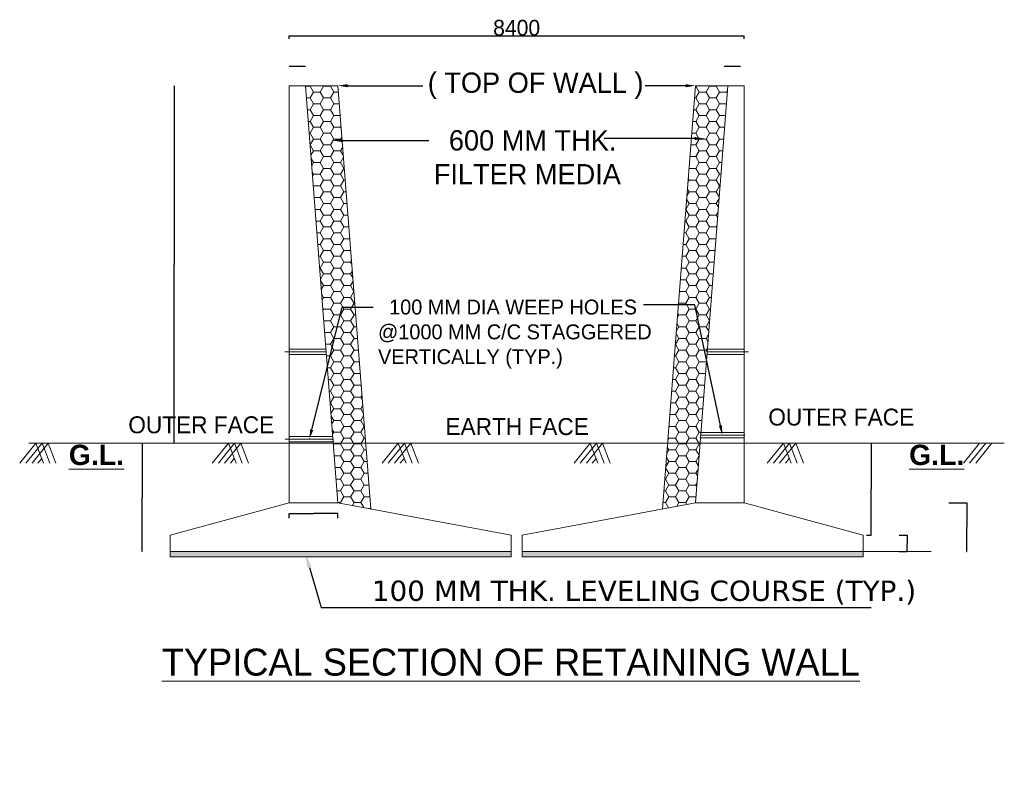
# Model space of a CAD drawing. Header units: millimetres. Extents: x -20950785 to 43207042, y -3207472 to 3168443.
# Tile 29 of 89: x 8787653 to 8881161, y -1789101 to -1717269. Entities that reach past the tile are written whole.
import ezdxf
from ezdxf import colors
from ezdxf.entities.mleader import LeaderData, LeaderLine
from ezdxf.math import Vec2, Vec3

# ---------------------------------------------------------------- set-up
doc = ezdxf.new("R2010")
doc.units = ezdxf.units.MM
doc.header["$LTSCALE"] = 60
doc.header["$MEASUREMENT"] = 0
for name, color, linetype in [('AAA', 210, 'Continuous'), ('AAA @ 1', 210, 'Continuous'), ('TEXT', 7, 'Continuous')]:
    doc.layers.add(name, color=color, linetype=linetype)
doc.layers.add('HAAAA', color=7, linetype='Continuous', lineweight=15, plot=False, transparency=0.01)
doc.dimstyles.get("Standard").update_dxf_attribs({"dimtxt": 400, "dimasz": 215, "dimexe": 0.18, "dimexo": 0.0625, "dimgap": 0.09, "dimtad": 0, "dimtih": 1, "dimtoh": 1, "dimdec": 0, "dimzin": 4, "dimdsep": 46, "dimtxsty": 'Standard', "dimblk": 'OPEN90', "dimcen": 0, "dimadec": 0, "dimazin": 1, "dimtfac": 1, "dimtdec": 0, "dimtix": 1, "dimtofl": 0, "dimtmove": 0, "dimatfit": 3, "dimldrblk": 'OPEN30', "dimfxl": 1, "dimtolj": 1, "dimtzin": 0, "dimarcsym": 0})
pattern_1 = [(0, (-11572344.36, 10286204.95), (964.285714, 556.730617), [642.857143, -1285.714286]), (120, (-11572344.36, 10286204.95), (-964.285714, 556.730617), [642.857143, -1285.714286]), (60, (-11572344.36, 10286204.95), (2e-13, 1113.461233), [-1285.714286, 642.857143])]

# ---------------------------------------------------------------- blocks, each defined once
blk = doc.blocks.new('_Open90')
at = {"color": 0, "linetype": 'ByBlock', "lineweight": -2}
for p, q in [((0, 0), (-1, 0)), ((-0.5, 0.5), (0, 0)), ((0, 0), (-0.5, -0.5))]:
    blk.add_line(p, q, dxfattribs=at)
blk = doc.blocks.new('*D643')
at = {"layer": 'AAA', "color": 0, "lineweight": -2, "ltscale": 2, "transparency": 16777216}
for p, q in [((8813249, -1721725), (8813249, -1721725)), ((8814790, -1721725), (8813251, -1721725)), ((8814792, -1721725), (8814792, -1721725))]:
    blk.add_line(p, q, dxfattribs=at)
at = {"layer": 'Defpoints', "color": 0, "lineweight": 9, "ltscale": 2, "transparency": 16777216}
for p in [(8813249, -1721725), (8813249, -1721725), (8814792, -1721725)]:
    blk.add_point(p, dxfattribs=at)
at = {"layer": 'AAA', "color": 0, "lineweight": -2, "ltscale": 2, "transparency": 16777216, "xscale": 2, "yscale": 2, "zscale": 2, "rotation": 180}
blk.add_blockref('_Open90', (8813249, -1721725), dxfattribs=at)
at = {"layer": 'AAA', "color": 0, "lineweight": -2, "ltscale": 2, "transparency": 16777216, "xscale": 2, "yscale": 2, "zscale": 2}
blk.add_blockref('_Open90', (8814792, -1721725), dxfattribs=at)
at = {"layer": 'AAA', "color": 0, "lineweight": 9, "ltscale": 2, "transparency": 16777216, "insert": (8814020, -1721724), "char_height": 1.5, "attachment_point": 5}
blk.add_mtext('\\A1;{\\H1.33333x;300}', dxfattribs=at)
blk = doc.blocks.new('_Open30')
at = {"color": 0, "linetype": 'ByBlock', "lineweight": -2}
for p, q in [((-1, 0), (0, 0)), ((0, 0), (-1, 0)), ((0, 0), (-1, 0))]:
    blk.add_line(p, q, dxfattribs=at)
blk = doc.blocks.new('*D644')
at = {"layer": 'Defpoints', "color": 0, "lineweight": 9, "transparency": 16777216}
for p in [(8871171, -1766220), (8871930, -1766220), (8871171, -1767763)]:
    blk.add_point(p, dxfattribs=at)
at = {"layer": 'TEXT', "color": 0, "lineweight": -2, "transparency": 16777216}
for p, q in [((8871171, -1766220), (8871930, -1766220)), ((8871930, -1766221), (8871930, -1766990)), ((8871930, -1767762), (8871930, -1766994)), ((8871171, -1767763), (8871930, -1767763))]:
    blk.add_line(p, q, dxfattribs=at)
for p, rotation in [((8871930, -1766220), 90), ((8871930, -1767763), 270)]:
    blk.add_blockref('_Open90', p, dxfattribs=dict(at, rotation=rotation))
at = {"layer": 'TEXT', "color": 0, "lineweight": 9, "transparency": 16777216, "insert": (8871930, -1766992), "char_height": 2, "attachment_point": 5}
blk.add_mtext('\\A1;{\\H1.76471x;300}', dxfattribs=at)
blk = doc.blocks.new('*D645')
at = {"layer": 'Defpoints', "color": 0, "lineweight": 9, "ltscale": 2, "transparency": 16777216}
for p in [(8868482, -1757477), (8868513, -1757477), (8868072, -1766220)]:
    blk.add_point(p, dxfattribs=at)
at = {"layer": 'TEXT', "color": 0, "lineweight": -2, "ltscale": 2, "transparency": 16777216}
for p, q in [((8868482, -1757477), (8868513, -1757477)), ((8868513, -1757478), (8868513, -1761847)), ((8868513, -1766219), (8868513, -1761850)), ((8868072, -1766220), (8868513, -1766220))]:
    blk.add_line(p, q, dxfattribs=at)
for p, rotation in [((8868513, -1757477), 90), ((8868513, -1766220), 270)]:
    blk.add_blockref('_Open90', p, dxfattribs=dict(at, rotation=rotation))
at = {"layer": 'TEXT', "color": 0, "lineweight": 9, "ltscale": 2, "transparency": 16777216, "insert": (8868513, -1761849), "char_height": 1.7, "attachment_point": 5}
blk.add_mtext('\\A1;{\\H1.76471x;1700}', dxfattribs=at)
blk = doc.blocks.new('*D646')
at = {"layer": 'Defpoints', "color": 0, "lineweight": 9, "ltscale": 2, "transparency": 16777216}
for p in [(8875882, -1763135), (8877614, -1763135), (8877567, -1767763)]:
    blk.add_point(p, dxfattribs=at)
at = {"layer": 'TEXT', "color": 0, "lineweight": -2, "ltscale": 2, "transparency": 16777216}
for p, q in [((8875882, -1763135), (8877615, -1763135)), ((8877614, -1763136), (8877614, -1765447)), ((8877614, -1767762), (8877614, -1765450)), ((8877567, -1767763), (8877615, -1767763))]:
    blk.add_line(p, q, dxfattribs=at)
for p, rotation in [((8877614, -1763135), 90), ((8877614, -1767763), 270)]:
    blk.add_blockref('_Open90', p, dxfattribs=dict(at, rotation=rotation))
at = {"layer": 'TEXT', "color": 0, "lineweight": 9, "ltscale": 2, "transparency": 16777216, "insert": (8877614, -1765449), "char_height": 1.7, "attachment_point": 5}
blk.add_mtext('\\A1;{\\H1.76471x;900}', dxfattribs=at)
blk = doc.blocks.new('*D647')
at = {"layer": 'Defpoints', "color": 0, "lineweight": 9, "ltscale": 2, "transparency": 16777216}
for p in [(8817877, -1764139), (8813249, -1764605), (8817877, -1764605)]:
    blk.add_point(p, dxfattribs=at)
at = {"layer": 'TEXT', "color": 0, "lineweight": -2, "ltscale": 2, "transparency": 16777216}
for p, q in [((8813249, -1764605), (8813249, -1764138)), ((8813250, -1764139), (8815559, -1764139)), ((8817876, -1764139), (8815567, -1764139)), ((8817877, -1764605), (8817877, -1764138))]:
    blk.add_line(p, q, dxfattribs=at)
at = {"layer": 'TEXT', "color": 0, "lineweight": -2, "ltscale": 2, "transparency": 16777216, "rotation": 180}
blk.add_blockref('_Open90', (8813249, -1764139), dxfattribs=at)
at = {"layer": 'TEXT', "color": 0, "lineweight": -2, "ltscale": 2, "transparency": 16777216}
blk.add_blockref('_Open90', (8817877, -1764139), dxfattribs=at)
at = {"layer": 'TEXT', "color": 0, "lineweight": 9, "ltscale": 2, "transparency": 16777216, "insert": (8815563, -1764139), "char_height": 1.7, "attachment_point": 5}
blk.add_mtext('\\A1;{\\H1.76471x;900}', dxfattribs=at)
blk = doc.blocks.new('*D648')
at = {"layer": 'Defpoints', "color": 0, "lineweight": 9, "ltscale": 2, "transparency": 16777216}
for p in [(8802310, -1723535), (8802310, -1757477), (8802310, -1757477)]:
    blk.add_point(p, dxfattribs=at)
at = {"layer": 'TEXT', "color": 0, "lineweight": -2, "ltscale": 2, "transparency": 16777216}
for p, q in [((8802310, -1723535), (8802310, -1723535)), ((8802310, -1723540), (8802310, -1740505)), ((8802310, -1757472), (8802310, -1740507)), ((8802310, -1757477), (8802310, -1757477))]:
    blk.add_line(p, q, dxfattribs=at)
at = {"layer": 'TEXT', "color": 0, "lineweight": -2, "ltscale": 2, "transparency": 16777216, "xscale": 5, "yscale": 5, "zscale": 5}
for p, rotation in [((8802310, -1723535), 90), ((8802310, -1757477), 270)]:
    blk.add_blockref('_Open90', p, dxfattribs=dict(at, rotation=rotation))
at = {"layer": 'TEXT', "color": 0, "lineweight": 9, "ltscale": 2, "transparency": 16777216, "insert": (8802310, -1740506), "char_height": 1.7, "attachment_point": 5}
blk.add_mtext('\\A1;{\\H1.17647x;6815}', dxfattribs=at)
blk = doc.blocks.new('*D649')
at = {"layer": 'Defpoints', "color": 0, "lineweight": 9, "ltscale": 2, "transparency": 16777216}
for p in [(8799300, -1757477), (8799300, -1767763), (8799300, -1767763)]:
    blk.add_point(p, dxfattribs=at)
at = {"layer": 'TEXT', "color": 0, "lineweight": -2, "ltscale": 2, "transparency": 16777216}
for p, q in [((8799300, -1757477), (8799300, -1757477)), ((8799300, -1757480), (8799300, -1762619)), ((8799300, -1767760), (8799300, -1762622)), ((8799300, -1767763), (8799300, -1767763))]:
    blk.add_line(p, q, dxfattribs=at)
at = {"layer": 'TEXT', "color": 0, "lineweight": -2, "ltscale": 2, "transparency": 16777216, "xscale": 3, "yscale": 3, "zscale": 3}
for p, rotation in [((8799300, -1757477), 90), ((8799300, -1767763), 270)]:
    blk.add_blockref('_Open90', p, dxfattribs=dict(at, rotation=rotation))
at = {"layer": 'TEXT', "color": 0, "lineweight": 9, "ltscale": 2, "transparency": 16777216, "insert": (8799300, -1762620), "char_height": 1.7, "attachment_point": 5}
blk.add_mtext('\\A1;{\\H1.76471x;2000}', dxfattribs=at)
blk = doc.blocks.new('*D650')
at = {"layer": 'Defpoints', "color": 0, "lineweight": 9, "ltscale": 2, "transparency": 16777216}
for p in [(8813249, -1719094), (8856449, -1718796), (8856449, -1719094)]:
    blk.add_point(p, dxfattribs=at)
at = {"layer": 'HAAAA', "color": 0, "lineweight": -2, "ltscale": 2, "transparency": 16777216}
for p, q in [((8813249, -1719094), (8813249, -1718796)), ((8813252, -1718796), (8856446, -1718796)), ((8856449, -1719094), (8856449, -1718796))]:
    blk.add_line(p, q, dxfattribs=at)
at = {"layer": 'HAAAA', "color": 0, "lineweight": -2, "ltscale": 2, "transparency": 16777216, "xscale": 3, "yscale": 3, "zscale": 3, "rotation": 180}
blk.add_blockref('_Open90', (8813249, -1718796), dxfattribs=at)
at = {"layer": 'HAAAA', "color": 0, "lineweight": -2, "ltscale": 2, "transparency": 16777216, "xscale": 3, "yscale": 3, "zscale": 3}
blk.add_blockref('_Open90', (8856449, -1718796), dxfattribs=at)
at = {"layer": 'HAAAA', "color": 0, "lineweight": 9, "ltscale": 2, "transparency": 16777216, "insert": (8834849, -1718046), "char_height": 3, "attachment_point": 5}
blk.add_mtext('\\A1;{\\H500x;8400}', dxfattribs=at)
blk = doc.blocks.new('*D651')
at = {"layer": 'AAA', "color": 0, "lineweight": -2, "ltscale": 2, "transparency": 16777216}
for p, q in [((8854559, -1721725), (8854559, -1721725)), ((8856100, -1721725), (8854561, -1721725)), ((8856102, -1721725), (8856102, -1721725))]:
    blk.add_line(p, q, dxfattribs=at)
at = {"layer": 'Defpoints', "color": 0, "lineweight": 9, "ltscale": 2, "transparency": 16777216}
for p in [(8854559, -1721725), (8854559, -1721725), (8856102, -1721725)]:
    blk.add_point(p, dxfattribs=at)
at = {"layer": 'AAA', "color": 0, "lineweight": -2, "ltscale": 2, "transparency": 16777216, "xscale": 2, "yscale": 2, "zscale": 2, "rotation": 180}
blk.add_blockref('_Open90', (8854559, -1721725), dxfattribs=at)
at = {"layer": 'AAA', "color": 0, "lineweight": -2, "ltscale": 2, "transparency": 16777216, "xscale": 2, "yscale": 2, "zscale": 2}
blk.add_blockref('_Open90', (8856102, -1721725), dxfattribs=at)
at = {"layer": 'AAA', "color": 0, "lineweight": 9, "ltscale": 2, "transparency": 16777216, "insert": (8855330, -1721724), "char_height": 1.5, "attachment_point": 5}
blk.add_mtext('\\A1;{\\H1.33333x;300}', dxfattribs=at)

msp = doc.modelspace()

# ---------------------------------------------------------------- hatches: boundary and pattern name
at = {"layer": 'AAA', "lineweight": 9, "ltscale": 2}
h = msp.add_hatch(dxfattribs=at)
h.set_pattern_fill('HONEY', scale=5142.857143)
h.set_pattern_definition(pattern_1)
h.paths.add_polyline_path([(8816870.6, -1750216.5), (8818275.7, -1744549), (8819514.7, -1744549), (8817877.3, -1723534.6), (8814791.5, -1723534.6)])
edge = h.paths.add_edge_path()
edge.add_line((8816870.6, -1750216.5), (8817436.4, -1757477.4))
edge.add_spline(control_points=[(8817436.4, -1757477.4), (8818465, -1757477.4), (8819493.6, -1757477.4), (8820522.2, -1757477.4)], knot_values=[5.6194863, 5.6194863, 5.6194863, 5.6194863, 6.2194863, 6.2194863, 6.2194863, 6.2194863], degree=3, periodic=0)
edge.add_line((8820522.2, -1757477.4), (8819514.7, -1744549))
edge.add_line((8819514.7, -1744549), (8818275.7, -1744549))
edge.add_line((8818275.7, -1744549), (8816870.6, -1750216.5))
h.paths.add_polyline_path([(8854905.8, -1723534.6), (8851820.1, -1723534.6), (8850199.9, -1744327.4), (8851779.6, -1744327.4), (8852879.1, -1749544.3)])
edge = h.paths.add_edge_path()
edge.add_spline(control_points=[(8849175.2, -1757477.4), (8850203.8, -1757477.4), (8851232.4, -1757477.4), (8852260.9, -1757477.4)], knot_values=[5.6194863, 5.6194863, 5.6194863, 5.6194863, 6.2194863, 6.2194863, 6.2194863, 6.2194863], degree=3, periodic=0)
edge.add_line((8852260.9, -1757477.4), (8852879.1, -1749544.3))
edge.add_line((8852879.1, -1749544.3), (8851779.6, -1744327.4))
edge.add_line((8851779.6, -1744327.4), (8850199.9, -1744327.4))
edge.add_line((8850199.9, -1744327.4), (8849175.2, -1757477.4))
h = msp.add_hatch(dxfattribs=at)
h.set_pattern_fill('HONEY', scale=5142.857143)
h.set_pattern_definition(pattern_1)
edge = h.paths.add_edge_path()
edge.add_spline(control_points=[(8820522.2, -1757477.4), (8819493.6, -1757477.4), (8818465, -1757477.4), (8817436.4, -1757477.4)], knot_values=[5.6194863, 5.6194863, 5.6194863, 5.6194863, 6.2194863, 6.2194863, 6.2194863, 6.2194863], degree=3, periodic=0)
edge.add_line((8817436.4, -1757477.4), (8817877.3, -1763134.6))
edge.add_line((8817877.3, -1763134.6), (8821008.7, -1763721.7))
edge.add_line((8821008.7, -1763721.7), (8820522.2, -1757477.4))
edge = h.paths.add_edge_path()
edge.add_spline(control_points=[(8852260.9, -1757477.4), (8851232.4, -1757477.4), (8850203.8, -1757477.4), (8849175.2, -1757477.4)], knot_values=[5.6194863, 5.6194863, 5.6194863, 5.6194863, 6.2194863, 6.2194863, 6.2194863, 6.2194863], degree=3, periodic=0)
edge.add_line((8849175.2, -1757477.4), (8848688.7, -1763721.7))
edge.add_line((8848688.7, -1763721.7), (8851820.1, -1763134.6))
edge.add_line((8851820.1, -1763134.6), (8852260.9, -1757477.4))
h = msp.add_hatch(dxfattribs=at)
h.set_pattern_fill('AR-CONC', scale=102.857143)
h.set_pattern_definition([(50, (-5300090.67, 10305138.26), (737.75333, -64.545053), [77.142857, -848.57143]), (355, (-5300090.7, 10305138.3), (-142.715657, 773.683338), [61.714286, -678.857143]), (100.4514445, (-5300029.2, 10305132.9), (595.03767, 709.138276), [65.56134, -721.174744]), (46.1842, (-5300090.7, 10305344), (1097.73394, -170.248403), [115.714286, -1272.85714]), (96.6356355, (-5299999.2, 10305329.8), (961.36657, 1001.95056), [98.342066, -1081.762725]), (351.184164, (-5300090.7, 10305344), (961.36657, 1001.95056), [92.57143, -1018.285715]), (21, (-5299987.8, 10305292.55), (613.96154, -414.122288), [77.142857, -848.57143]), (326, (-5299987.8, 10305292.55), (250.2672, 745.868618), [61.714286, -678.857143]), (71.4514447, (-5299936.65, 10305258.04), (864.22873, 331.746329), [65.561338, -721.174744]), (37.5, (-5300090.67, 10305138.26), (12.5072798, 342.4051068), [0, -670.628571, 0, -689.142857, 0, -681.428571]), (7.5, (-5300090.67, 10305138.26), (270.58581, 405.680618), [0, -392.914286, 0, -655.2, 0, -259.714286]), (327.5, (-5300320.04, 10305138.26), (549.0745058, -23.1992966), [0, -257.142857, 0, -802.285714, 0, -1064.571429]), (317.5, (-5300422.9, 10305138.26), (599.848631, 102.965125), [0, -334.285714, 0, -532.8, 0, -756])])
h.paths.add_polyline_path([(8801934.4, -1767763.2), (8801934.4, -1768277.4), (8834334.4, -1768277.4), (8834334.4, -1767763.2)])
h = msp.add_hatch(dxfattribs=at)
h.set_pattern_fill('AR-CONC', scale=102.857143)
h.set_pattern_definition([(50, (-5156854.1, 10305138.26), (737.75333, -64.545053), [77.142857, -848.57143]), (355, (-5156854.1, 10305138.3), (-142.715657, 773.683338), [61.714286, -678.857143]), (100.4514445, (-5156792.6, 10305132.9), (595.03767, 709.138276), [65.56134, -721.174744]), (46.1842, (-5156854.1, 10305344), (1097.73394, -170.248403), [115.714286, -1272.85714]), (96.6356355, (-5156762.6, 10305329.8), (961.36657, 1001.95056), [98.342066, -1081.762725]), (351.184164, (-5156854.1, 10305344), (961.36657, 1001.95056), [92.57143, -1018.285715]), (21, (-5156751.25, 10305292.55), (613.96154, -414.122288), [77.142857, -848.57143]), (326, (-5156751.25, 10305292.55), (250.2672, 745.868618), [61.714286, -678.857143]), (71.4514447, (-5156700.1, 10305258.04), (864.22873, 331.746329), [65.561338, -721.174744]), (37.5, (-5156854.1, 10305138.26), (12.5072798, 342.4051068), [0, -670.628571, 0, -689.142857, 0, -681.428571]), (7.5, (-5156854.1, 10305138.26), (270.58581, 405.680618), [0, -392.914286, 0, -655.2, 0, -259.714286]), (327.5, (-5157083.48, 10305138.26), (549.0745058, -23.1992966), [0, -257.142857, 0, -802.285714, 0, -1064.571429]), (317.5, (-5157186.33, 10305138.26), (599.848631, 102.965125), [0, -334.285714, 0, -532.8, 0, -756])])
h.paths.add_polyline_path([(8835363, -1767763.2), (8867763, -1767763.2), (8867763, -1768277.4), (8835363, -1768277.4)])

# ---------------------------------------------------------------- linework, layer by layer
at = {"layer": 'AAA', "color": 7, "lineweight": 9, "ltscale": 2}
for p, q in [((8813248.7, -1763134.6), (8813248.7, -1723534.6)), ((8813248.7, -1723534.6), (8814791.5, -1723534.6)), ((8813248.7, -1723534.6), (8813248.7, -1752848.9)), ((8813248.7, -1757477.4), (8813248.7, -1723534.6)), ((8813248.7, -1723534.6), (8814791.5, -1723534.6)), ((8814791.5, -1723534.6), (8817877.3, -1723534.6)), ((8814791.5, -1723534.6), (8817877.3, -1763134.6)), ((8814791.5, -1723534.6), (8817877.3, -1723534.6)), ((8817877.3, -1723534.6), (8821008.7, -1763721.7)), ((8851820.1, -1723534.6), (8848688.7, -1763721.7)), ((8851820.1, -1723534.6), (8851765.7, -1724314.9)), ((8854905.8, -1723534.6), (8851820.1, -1723534.6)), ((8854905.8, -1723534.6), (8851820.1, -1763134.6)), ((8854905.8, -1723534.6), (8851820.1, -1723534.6)), ((8856448.7, -1723534.6), (8854905.8, -1723534.6)), ((8856448.7, -1723534.6), (8854905.8, -1723534.6)), ((8856448.7, -1763134.6), (8856448.7, -1723534.6)), ((8856448.7, -1763134.6), (8856448.7, -1723534.6)), ((8856448.7, -1723534.6), (8856448.7, -1752848.9)), ((8812833.6, -1748794.8), (8816759.9, -1748794.8)), ((8856863.8, -1748794.8), (8852937.5, -1748794.8)), ((8813248.7, -1757477.4), (8813248.7, -1756706)), ((8856508.5, -1756706), (8852268.6, -1756706)), ((8856448.7, -1757477.4), (8856448.7, -1756706)), ((8813248.7, -1757477.4), (8812239.4, -1757477.4)), ((8812876.7, -1757091.7), (8817455.7, -1757091.7)), ((8801934.4, -1766220.3), (8813248.7, -1763134.6)), ((8817877.3, -1763134.6), (8813248.7, -1763134.6)), ((8834334.4, -1766220.3), (8817877.3, -1763134.6)), ((8835363, -1766220.3), (8851820.1, -1763134.6)), ((8851820.1, -1763134.6), (8856448.7, -1763134.6)), ((8867763, -1766220.3), (8856448.7, -1763134.6)), ((8801934.4, -1767763.2), (8801934.4, -1766220.3)), ((8834334.4, -1767763.2), (8834334.4, -1766220.3)), ((8835363, -1767763.2), (8835363, -1766220.3)), ((8867763, -1767763.2), (8867763, -1766220.3)), ((8801934.4, -1767763.2), (8801934.4, -1768277.4)), ((8801934.4, -1767763.2), (8834334.4, -1767763.2)), ((8834334.4, -1768277.4), (8834334.4, -1767763.2)), ((8835363, -1768277.4), (8835363, -1767763.2)), ((8867763, -1767763.2), (8835363, -1767763.2)), ((8867763, -1767763.2), (8867763, -1768277.4)), ((8867763, -1767763.2), (8874212.5, -1767763.2)), ((8801934.4, -1768277.4), (8834334.4, -1768277.4)), ((8867763, -1768277.4), (8835363, -1768277.4))]:
    msp.add_line(p, q, dxfattribs=at)
at = {"layer": 'AAA', "color": 7, "lineweight": 9, "ltscale": 0.002}
for p, q in [((8813248.7, -1748537.6), (8816739.8, -1748537.6)), ((8856448.7, -1748537.6), (8852957.6, -1748537.6)), ((8813248.7, -1749051.9), (8816779.9, -1749051.9)), ((8856448.7, -1749051.9), (8852917.5, -1749051.9)), ((8813248.7, -1756834.6), (8817437.7, -1756834.6)), ((8852250.7, -1756963.2), (8856448.7, -1756963.2)), ((8852286.6, -1756448.9), (8856448.7, -1756448.9)), ((8813248.7, -1757348.9), (8817473.6, -1757348.9))]:
    msp.add_line(p, q, dxfattribs=at)
at = {"layer": 'AAA', "color": 7, "lineweight": 9}
for p, q in [((8787653.3, -1759379.3), (8789190.2, -1757477.4)), ((8787653.3, -1759379.3), (8789190.2, -1757477.4)), ((8788239.9, -1759379.3), (8789776.8, -1757477.4)), ((8788239.9, -1759379.3), (8789776.8, -1757477.4)), ((8788826.4, -1759379.3), (8790363.3, -1757477.4)), ((8788826.4, -1759379.3), (8790363.3, -1757477.4)), ((8789190.2, -1757477.4), (8789921.7, -1759379.3)), ((8789190.2, -1757477.4), (8789921.7, -1759379.3)), ((8789776.8, -1757477.4), (8790508.3, -1759379.3)), ((8789776.8, -1757477.4), (8790508.3, -1759379.3)), ((8790363.3, -1757477.4), (8791094.8, -1759379.3)), ((8790363.3, -1757477.4), (8791094.8, -1759379.3)), ((8790363.3, -1757477.4), (8791094.8, -1759379.3)), ((8790363.3, -1757477.4), (8791094.8, -1759379.3)), ((8805942, -1759379.3), (8807478.9, -1757477.4)), ((8805942, -1759379.3), (8807478.9, -1757477.4)), ((8806528.5, -1759379.3), (8808065.4, -1757477.4)), ((8806528.5, -1759379.3), (8808065.4, -1757477.4)), ((8807115.1, -1759379.3), (8808652, -1757477.4)), ((8807115.1, -1759379.3), (8808652, -1757477.4)), ((8807478.9, -1757477.4), (8808210.4, -1759379.3)), ((8807478.9, -1757477.4), (8808210.4, -1759379.3)), ((8808065.4, -1757477.4), (8808796.9, -1759379.3)), ((8808065.4, -1757477.4), (8808796.9, -1759379.3)), ((8808652, -1757477.4), (8809383.5, -1759379.3)), ((8808652, -1757477.4), (8809383.5, -1759379.3)), ((8808652, -1757477.4), (8809383.5, -1759379.3)), ((8808652, -1757477.4), (8809383.5, -1759379.3)), ((8822074.6, -1759379.3), (8823611.6, -1757477.4)), ((8822074.6, -1759379.3), (8823611.6, -1757477.4)), ((8822661.2, -1759379.3), (8824198.1, -1757477.4)), ((8822661.2, -1759379.3), (8824198.1, -1757477.4)), ((8823247.7, -1759379.3), (8824784.7, -1757477.4)), ((8823247.7, -1759379.3), (8824784.7, -1757477.4)), ((8823611.6, -1757477.4), (8824343.1, -1759379.3)), ((8823611.6, -1757477.4), (8824343.1, -1759379.3)), ((8824198.1, -1757477.4), (8824929.6, -1759379.3)), ((8824198.1, -1757477.4), (8824929.6, -1759379.3)), ((8824784.7, -1757477.4), (8825516.2, -1759379.3)), ((8824784.7, -1757477.4), (8825516.2, -1759379.3)), ((8824784.7, -1757477.4), (8825516.2, -1759379.3)), ((8824784.7, -1757477.4), (8825516.2, -1759379.3)), ((8840298.7, -1759379.3), (8841835.6, -1757477.4)), ((8840298.7, -1759379.3), (8841835.6, -1757477.4)), ((8840885.3, -1759379.3), (8842422.2, -1757477.4)), ((8840885.3, -1759379.3), (8842422.2, -1757477.4)), ((8841471.8, -1759379.3), (8843008.7, -1757477.4)), ((8841471.8, -1759379.3), (8843008.7, -1757477.4)), ((8841835.6, -1757477.4), (8842567.1, -1759379.3)), ((8841835.6, -1757477.4), (8842567.1, -1759379.3)), ((8842422.2, -1757477.4), (8843153.7, -1759379.3)), ((8842422.2, -1757477.4), (8843153.7, -1759379.3)), ((8843008.7, -1757477.4), (8843740.2, -1759379.3)), ((8843008.7, -1757477.4), (8843740.2, -1759379.3)), ((8843008.7, -1757477.4), (8843740.2, -1759379.3)), ((8843008.7, -1757477.4), (8843740.2, -1759379.3)), ((8858642.1, -1759379.3), (8860179, -1757477.4)), ((8858642.1, -1759379.3), (8860179, -1757477.4)), ((8859228.6, -1759379.3), (8860765.6, -1757477.4)), ((8859228.6, -1759379.3), (8860765.6, -1757477.4)), ((8859815.2, -1759379.3), (8861352.1, -1757477.4)), ((8859815.2, -1759379.3), (8861352.1, -1757477.4)), ((8860179, -1757477.4), (8860910.5, -1759379.3)), ((8860179, -1757477.4), (8860910.5, -1759379.3)), ((8860765.6, -1757477.4), (8861497.1, -1759379.3)), ((8860765.6, -1757477.4), (8861497.1, -1759379.3)), ((8861352.1, -1757477.4), (8862083.6, -1759379.3)), ((8861352.1, -1757477.4), (8862083.6, -1759379.3)), ((8861352.1, -1757477.4), (8862083.6, -1759379.3)), ((8861352.1, -1757477.4), (8862083.6, -1759379.3)), ((8877270.6, -1759379.3), (8878807.5, -1757477.4)), ((8877270.6, -1759379.3), (8878807.5, -1757477.4)), ((8877857.1, -1759379.3), (8879394, -1757477.4)), ((8877857.1, -1759379.3), (8879394, -1757477.4)), ((8878443.7, -1759379.3), (8879980.6, -1757477.4)), ((8878443.7, -1759379.3), (8879980.6, -1757477.4)), ((8789377.3, -1759379.3), (8789746.2, -1758922.9)), ((8789377.3, -1759379.3), (8789746.2, -1758922.9)), ((8807666, -1759379.3), (8808034.8, -1758922.9)), ((8807666, -1759379.3), (8808034.8, -1758922.9)), ((8823798.6, -1759379.3), (8824167.5, -1758922.9)), ((8823798.6, -1759379.3), (8824167.5, -1758922.9)), ((8842022.7, -1759379.3), (8842391.6, -1758922.9)), ((8842022.7, -1759379.3), (8842391.6, -1758922.9)), ((8860366.1, -1759379.3), (8860735, -1758922.9)), ((8860366.1, -1759379.3), (8860735, -1758922.9))]:
    msp.add_line(p, q, dxfattribs=at)
at = {"layer": 'AAA', "color": 7, "lineweight": 9, "ltscale": 2}
for points in [[(8788536.2, -1757477.4), (8835942.5, -1757477.4)], [(8881161.2, -1757477.4), (8833754.9, -1757477.4)]]:
    msp.add_spline(points, degree=3, dxfattribs=at)

# ---------------------------------------------------------------- texts
at = {"layer": 'AAA', "color": 7, "lineweight": 9, "attachment_point": 1}
for s, insert, char_height, width in [('OUTER FACE', (8858749.3, -1754190.8), 1607.14, 15489.174), ('OUTER FACE', (8797969.3, -1754925.6), 1607.14, 15489.174), ('EARTH FACE', (8828089.5, -1755092.6), 1607.14, 15489.174), ('{\\fArial|b1|i0|c0|p34;\\LG.L.}', (8792322.2, -1757618.2), 1928.571, 3077.787), ('{\\fArial|b1|i0|c0|p34;\\LG.L.}', (8872122.4, -1757618.2), 1928.571, 3077.787), ('{\\H0.66667x;\\LTYPICAL SECTION OF RETAINING WALL\\H1.5x;\\P}                 ', (8801146.8, -1776972.4), 3857.143, 71694.9)]:
    msp.add_mtext(s, dxfattribs=dict(at, insert=insert, char_height=char_height, width=width))

# ---------------------------------------------------------------- dimensions: what is measured, and where the dimension line sits
at = {"layer": 'AAA', "color": 7, "lineweight": 9, "ltscale": 2}
for base, p1, p2, picture, middle in [((8813248.7, -1721724.8), (8814791.5, -1721724.8), (8813248.7, -1721724.8), '*D643', (8814020.1, -1721724.8)), ((8854558.7, -1721724.8), (8856101.6, -1721724.8), (8854558.7, -1721724.8), '*D651', (8855330.1, -1721724.8))]:
    dim = msp.add_linear_dim(base=base, p1=p1, p2=p2, text='{\\H1.33333x;300}', dimstyle='Standard', override={"dimtxt": 1.5, "dimasz": 2, "dimtad": 1, "dimtih": 0, "dimtoh": 0}, dxfattribs=at)
    dim.commit()
    dim.dimension.update_dxf_attribs({"geometry": picture, "text_midpoint": middle, "dimtype": 160})
at = {"layer": 'HAAAA', "color": 7, "lineweight": 9, "ltscale": 2}
dim = msp.add_linear_dim(base=(8856448.7, -1718796.2), p1=(8813248.7, -1719094.1), p2=(8856448.7, -1719094.1), text='{\\H500x;8400}', dimstyle='Standard', override={"dimtxt": 3, "dimasz": 3, "dimtad": 2}, dxfattribs=at)
dim.commit()
dim.dimension.update_dxf_attribs({"geometry": '*D650', "text_midpoint": (8834848.7, -1718046.1)})
at = {"layer": 'TEXT', "color": 7, "lineweight": 9, "ltscale": 2}
for base, p1, p2, text, override, picture, middle in [((8802310, -1757477.4), (8802310, -1723534.6), (8802310, -1757477.4), '{\\H1.17647x;6815}', {"dimtxt": 1.7, "dimasz": 5}, '*D648', (8802310, -1740506)), ((8799300.3, -1767763.2), (8799300.3, -1757477.4), (8799300.3, -1767763.2), '{\\H1.76471x;2000}', {"dimtxt": 1.7, "dimasz": 3}, '*D649', (8799300.3, -1762620.3)), ((8877614.4, -1763134.6), (8877566.7, -1767763.2), (8875881.6, -1763134.6), '{\\H1.76471x;900}', {"dimtxt": 1.7, "dimasz": 1}, '*D646', (8877614.4, -1765448.9))]:
    dim = msp.add_linear_dim(base=base, p1=p1, p2=p2, angle=90, text=text, dimstyle='Standard', override=override, dxfattribs=at)
    dim.commit()
    dim.dimension.update_dxf_attribs({"geometry": picture, "text_midpoint": middle, "dimtype": 160})
dim = msp.add_linear_dim(base=(8868512.9, -1757477.4), p1=(8868072.2, -1766220.3), p2=(8868481.7, -1757477.4), angle=90, text='{\\H1.76471x;1700}', dimstyle='Standard', override={"dimtxt": 1.7, "dimasz": 1}, dxfattribs=at)
dim.commit()
dim.dimension.update_dxf_attribs({"geometry": '*D645', "text_midpoint": (8868512.9, -1761848.9)})
dim = msp.add_linear_dim(base=(8817877.3, -1764138.5), p1=(8813248.7, -1764605.4), p2=(8817877.3, -1764605.4), text='{\\H1.76471x;900}', dimstyle='Standard', override={"dimtxt": 1.7, "dimasz": 1}, dxfattribs=at)
dim.commit()
dim.dimension.update_dxf_attribs({"geometry": '*D647', "text_midpoint": (8815563, -1764138.5)})
at = {"layer": 'TEXT', "color": 7, "lineweight": 9}
dim = msp.add_linear_dim(base=(8871929.8, -1766220.3), p1=(8871170.7, -1767763.2), p2=(8871170.7, -1766220.3), angle=90, text='{\\H1.76471x;300}', dimstyle='Standard', override={"dimtxt": 2, "dimasz": 1, "dimexe": 0.1, "dimexo": 0.02, "dimgap": 0.05, "dimtofl": 0, "dimtolj": 1}, dxfattribs=at)
dim.commit()
dim.dimension.update_dxf_attribs({"geometry": '*D644', "text_midpoint": (8871929.8, -1766991.7), "dimtype": 160})

# ---------------------------------------------------------------- leaders
at = {"layer": 'AAA', "color": 7, "lineweight": 9, "ltscale": 2}
ml = msp.add_multileader_mtext('Standard', dxfattribs=at)
ml.set_content('( TOP OF WALL )', color=7)
ml.set_leader_properties()
ml.build(insert=Vec2(0, 0))
ml.multileader.update_dxf_attribs({"dogleg_length": 0.36, "arrow_head_size": 925.7})
ctx = ml.context
ctx.base_point, ctx.char_height, ctx.arrow_head_size, ctx.landing_gap_size, ctx.plane_origin = Vec3(8825943, -1723534.6), 1928.571, 925.7, 462.9, Vec3(8820644.6, -1723534.6)
notes = []
notes.append((ctx, [(0, (1, 1, 0), (8824091.6, -1723534.6), (1, 0), 1851.4, [(0, [(8817877.3, -1723534.6)], 0, [])])]))
ctx.mtext.insert, ctx.mtext.flow_direction = Vec3(8826405.9, -1722286.8), 5
ml = msp.add_multileader_mtext('Standard', dxfattribs=at)
ml.set_content('', color=7)
ml.set_leader_properties()
ml.build(insert=Vec2(0, 0))
ml.multileader.update_dxf_attribs({"dogleg_length": 0.36, "arrow_head_size": 925.7})
ctx = ml.context
ctx.base_point, ctx.char_height, ctx.arrow_head_size, ctx.landing_gap_size, ctx.plane_origin = Vec3(8846142.7, -1723534.6), 925.7, 925.7, 462.9, Vec3(8848903.4, -1723534.6)
ctx.text_align_type = 2
notes.append((ctx, [(0, (1, 1, 0), (8848919.9, -1723534.6), (-1, 0), 1851.4, [(0, [(8851820.1, -1723534.6)], 0, [])])]))
ctx.mtext.insert, ctx.mtext.alignment, ctx.mtext.flow_direction = Vec3(8846605.6, -1723071.7), 3, 5
ml = msp.add_multileader_mtext('Standard', dxfattribs=at)
ml.set_content('  600 MM THK. FILTER MEDIA', color=7)
ml.set_leader_properties()
ml.build(insert=Vec2(0, 0))
ml.multileader.update_dxf_attribs({"dogleg_length": 0.36, "arrow_head_size": 925.7})
ctx = ml.context
ctx.base_point, ctx.char_height, ctx.arrow_head_size, ctx.landing_gap_size, ctx.plane_origin = Vec3(8826517.3, -1728725.6), 1928.571, 925.7, 462.9, Vec3(8817318.1, -1728725.6)
notes.append((ctx, [(0, (1, 1, 0), (8824665.9, -1728725.6), (1, 0), 1851.4, [(0, [(8817318.1, -1728725.6)], 0, [])])]))
ctx.mtext.insert, ctx.mtext.width, ctx.mtext.flow_direction = Vec3(8826980.2, -1727760.6), 21206.603, 5
ml = msp.add_multileader_mtext('Standard', dxfattribs=at)
ml.set_content('', color=7)
ml.set_leader_properties()
ml.build(insert=Vec2(0, 0))
ml.multileader.update_dxf_attribs({"dogleg_length": 0.36, "arrow_head_size": 925.7})
ctx = ml.context
ctx.base_point, ctx.char_height, ctx.arrow_head_size, ctx.landing_gap_size, ctx.plane_origin = Vec3(8842240.2, -1728553.4), 925.7, 925.7, 462.9, Vec3(8852678.6, -1728553.4)
ctx.text_align_type = 2
notes.append((ctx, [(0, (1, 1, 0), (8845017.3, -1728553.4), (-1, 0), 1851.4, [(0, [(8852678.6, -1728553.4)], 0, [])])]))
ctx.mtext.insert, ctx.mtext.alignment, ctx.mtext.flow_direction = Vec3(8842703, -1728090.6), 3, 5
ml = msp.add_multileader_mtext('Standard', dxfattribs=at)
ml.set_content('  100 MM DIA WEEP HOLES\\P@1000 MM C/C STAGGERED\\PVERTICALLY (TYP.)', color=7)
ml.set_leader_properties()
ml.build(insert=Vec2(0, 0))
ml.multileader.update_dxf_attribs({"dogleg_length": 0.36, "arrow_head_size": 925.7})
ctx = ml.context
ctx.base_point, ctx.char_height, ctx.arrow_head_size, ctx.landing_gap_size, ctx.plane_origin = Vec3(8821221.9, -1744549), 1414.286, 925.7, 462.9, Vec3(8815166.2, -1757091.7)
notes.append((ctx, [(0, (1, 1, 0), (8818275.7, -1744549), (1, 0), 2946.1, [(0, [(8815166.2, -1757091.7)], 0, [])])]))
ctx.mtext.insert, ctx.mtext.width, ctx.mtext.flow_direction = Vec3(8821684.7, -1743841.8), 28139.61, 5
ml = msp.add_multileader_mtext('Standard', dxfattribs=at)
ml.set_content('', color=7)
ml.set_leader_properties()
ml.build(insert=Vec2(0, 0))
ml.multileader.update_dxf_attribs({"dogleg_length": 0.36, "arrow_head_size": 925.7})
ctx = ml.context
ctx.base_point, ctx.char_height, ctx.arrow_head_size, ctx.landing_gap_size, ctx.plane_origin = Vec3(8845962, -1744327.4), 925.7, 925.7, 462.9, Vec3(8854388.6, -1756706)
ctx.text_align_type = 2
notes.append((ctx, [(0, (1, 1, 0), (8851779.6, -1744327.4), (-1, 0), 4891.8, [(0, [(8854388.6, -1756706)], 0, [])])]))
ctx.mtext.insert, ctx.mtext.alignment, ctx.mtext.flow_direction = Vec3(8846424.9, -1743864.5), 3, 5
at = {"layer": 'AAA @ 1', "color": 7, "lineweight": 9, "ltscale": 2}
ml = msp.add_multileader_mtext('Standard', dxfattribs=at)
ml.set_content('{\\fVerdana|b0|i0|c0|p34;100 MM THK. LEVELING COURSE (TYP.)}', color=7)
ml.set_leader_properties()
ml.build(insert=Vec2(0, 0))
ml.multileader.update_dxf_attribs({"text_left_attachment_type": 5, "dogleg_length": 0.36, "arrow_head_size": 1285.7})
ctx = ml.context
ctx.base_point, ctx.char_height, ctx.arrow_head_size, ctx.landing_gap_size, ctx.plane_origin = Vec3(8820629.7, -1773067.4), 1928.571, 1285.7, 462.9, Vec3(8814188.4, -1767763.2)
ctx.left_attachment = 5
notes.append((ctx, [(0, (1, 1, 0), (8816274.8, -1773067.4), (1, 0), 4354.9, [(0, [(8814813.8, -1768026.7)], 0, [])])]))
ctx.mtext.insert, ctx.mtext.flow_direction = Vec3(8821092.6, -1770518.4), 5
for ctx, leaders in notes:
    for number, flags, end, landing, length, lines in leaders:
        leader = LeaderData()
        leader.index, (leader.has_last_leader_line, leader.has_dogleg_vector, leader.attachment_direction) = number, flags
        leader.last_leader_point, leader.dogleg_vector, leader.dogleg_length = Vec3(end), Vec3(landing), length
        for number, points, colour, breaks in lines:
            line = LeaderLine()
            line.index, line.vertices, line.color, line.breaks = number, Vec3.list(points), colors.encode_raw_color(colour), breaks
            leader.lines.append(line)
        ctx.leaders.append(leader)

doc.saveas('drawing.dxf')
